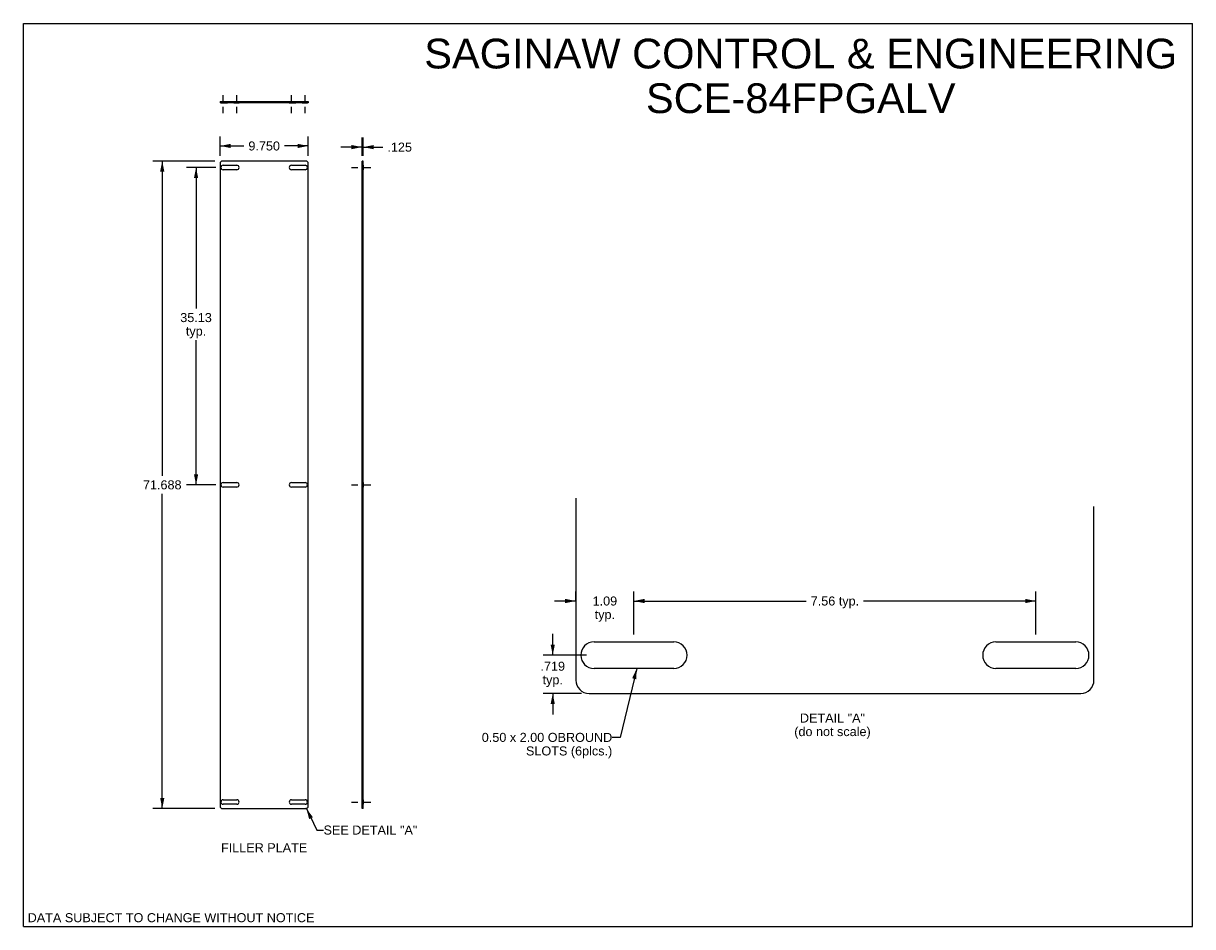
# Model space of a CAD drawing. Header units: inches. Extents: x 0 to 129, y 0 to 100.
import ezdxf

# ---------------------------------------------------------------- set-up
doc = ezdxf.new("R2010")
doc.units = ezdxf.units.IN
doc.header["$LTSCALE"] = 7.117647
doc.header["$MEASUREMENT"] = 0
doc.linetypes.add('DASHED', pattern=[0.2, 0.1, -0.1])
doc.linetypes.add('HIDDEN', pattern=[0.2, 0.1, -0.1])
doc.layers.get('0').update_dxf_attribs({"linetype": 'CONTINUOUS'})
doc.layers.add('02___PRT_ALL_AXES', color=7, linetype='CONTINUOUS')
doc.layers.add('DIMENSIONS', color=7, linetype='CONTINUOUS')
doc.styles.get("Standard").update_dxf_attribs({"font": 'arial.ttf'})
doc.dimstyles.new('DIMSTYLE_1', dxfattribs={"dimtxt": 1, "dimasz": 1.176471, "dimexe": 0.09, "dimexo": 0.07, "dimgap": 0.0425, "dimtad": 0, "dimtih": 1, "dimtoh": 1, "dimdec": 3, "dimzin": 4, "dimdsep": 46, "dimtxsty": 'Standard', "dimblk": '_FILLED', "dimblk1": '_FILLED', "dimblk2": '_FILLED', "dimcen": 0.09, "dimadec": 3, "dimazin": 1, "dimtfac": 1, "dimtofl": 0, "dimtmove": 0, "dimatfit": 3, "dimldrblk": '_FILLED', "dimfxl": 0, "dimtolj": 1, "dimtzin": 4, "dimarcsym": 0})
doc.dimstyles.new('DIMSTYLE_2', dxfattribs={"dimtxt": 1, "dimasz": 1.176471, "dimexe": 0.09, "dimexo": 0.07, "dimgap": 0.0425, "dimtad": 0, "dimtih": 1, "dimtoh": 1, "dimzin": 4, "dimdsep": 46, "dimtxsty": 'Standard', "dimblk": '_FILLED', "dimblk1": '_FILLED', "dimblk2": '_FILLED', "dimcen": 0.09, "dimazin": 1, "dimtfac": 1, "dimtofl": 0, "dimtmove": 0, "dimatfit": 3, "dimldrblk": '_FILLED', "dimfxl": 0, "dimtolj": 1, "dimtzin": 4, "dimarcsym": 0})
doc.dimstyles.new('DIMSTYLE_3', dxfattribs={"dimtxt": 1, "dimasz": 1.176471, "dimexe": 0.09, "dimexo": 0.07, "dimgap": 0.0425, "dimtad": 0, "dimtih": 1, "dimtoh": 1, "dimdec": 3, "dimlfac": 0.17, "dimzin": 4, "dimdsep": 46, "dimtxsty": 'Standard', "dimblk": '_FILLED', "dimblk1": '_FILLED', "dimblk2": '_FILLED', "dimcen": 0.09, "dimadec": 3, "dimazin": 1, "dimtfac": 1, "dimtofl": 0, "dimtmove": 0, "dimatfit": 3, "dimldrblk": '_FILLED', "dimfxl": 0, "dimtolj": 1, "dimtzin": 4, "dimarcsym": 0})
doc.dimstyles.new('DIMSTYLE_4', dxfattribs={"dimtxt": 1, "dimasz": 1.176471, "dimexe": 0.09, "dimexo": 0.07, "dimgap": 0.0425, "dimtad": 0, "dimtih": 1, "dimtoh": 1, "dimlfac": 0.17, "dimzin": 4, "dimdsep": 46, "dimtxsty": 'Standard', "dimblk": '_FILLED', "dimblk1": '_FILLED', "dimblk2": '_FILLED', "dimcen": 0.09, "dimazin": 1, "dimtfac": 1, "dimtofl": 0, "dimtmove": 0, "dimatfit": 3, "dimldrblk": '_FILLED', "dimfxl": 0, "dimtolj": 1, "dimtzin": 4, "dimarcsym": 0})
doc.dimstyles.get("Standard").update_dxf_attribs({"dimtxt": 1, "dimasz": 1.176471, "dimexe": 0.09, "dimexo": 0.07, "dimgap": 0.09, "dimtad": 0, "dimtih": 1, "dimtoh": 1, "dimzin": 4, "dimdsep": 46, "dimtxsty": 'Standard', "dimblk": '_FILLED', "dimblk1": '_FILLED', "dimblk2": '_FILLED', "dimcen": 0.09, "dimazin": 1, "dimtp": 0.01, "dimtm": 0.01, "dimtfac": 1, "dimtofl": 0, "dimtmove": 0, "dimatfit": 3, "dimldrblk": '_FILLED', "dimfxl": 0, "dimtolj": 1, "dimtzin": 4, "dimarcsym": 0})

# ---------------------------------------------------------------- blocks, each defined once
blk = doc.blocks.new('_FILLED')
at = {"color": 0, "linetype": 'ByBlock'}
blk.add_solid([(0, 0), (-1, 0.2), (-1, -0.2)], dxfattribs=at)
blk = doc.blocks.new('*D1')
at = {"layer": 'DIMENSIONS', "color": 2, "linetype": 'Continuous'}
for p, q in [((37.48, 85.33), (37.48, 87.36)), ((37.61, 85.33), (37.61, 87.36)), ((37.48, 86.3), (35.13, 86.3)), ((37.61, 86.3), (39.79, 86.3))]:
    blk.add_line(p, q, dxfattribs=at)
at = {"layer": 'DIMENSIONS', "color": 2, "linetype": 'Continuous', "xscale": 1.1764705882, "yscale": 1.1764705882, "zscale": 1.1764705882}
blk.add_blockref('_FILLED', (37.48, 86.3), dxfattribs=at)
at = {"layer": 'DIMENSIONS', "color": 2, "linetype": 'Continuous', "xscale": 1.1764705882, "yscale": 1.1764705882, "zscale": 1.1764705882, "rotation": 180}
blk.add_blockref('_FILLED', (37.61, 86.3), dxfattribs=at)
at = {"layer": 'DIMENSIONS', "color": 2, "linetype": 'Continuous', "insert": (40.29, 86.8), "char_height": 1, "width": 2.7175, "attachment_point": 1, "line_spacing_factor": 0.9}
blk.add_mtext('.125', dxfattribs=at)
blk = doc.blocks.new('*D2')
at = {"layer": 'DIMENSIONS', "color": 2, "linetype": 'Continuous'}
for p, q in [((21.2, 84.76), (14.31, 84.76)), ((15.37, 84.76), (15.37, 49.91)), ((15.37, 13.07), (15.37, 47.91)), ((21.2, 13.07), (14.31, 13.07))]:
    blk.add_line(p, q, dxfattribs=at)
at = {"layer": 'DIMENSIONS', "color": 2, "linetype": 'Continuous', "xscale": 1.1764705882, "yscale": 1.1764705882, "zscale": 1.1764705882}
for p, rotation in [((15.37, 84.76), 90), ((15.37, 13.07), 270)]:
    blk.add_blockref('_FILLED', p, dxfattribs=dict(at, rotation=rotation))
at = {"layer": 'DIMENSIONS', "color": 2, "linetype": 'Continuous', "insert": (15.37, 49.41), "char_height": 1, "width": 4.2714, "attachment_point": 2, "line_spacing_factor": 0.9}
blk.add_mtext('71.688', dxfattribs=at)
blk = doc.blocks.new('*D3')
at = {"layer": 'DIMENSIONS', "color": 2, "linetype": 'Continuous'}
for p, q in [((21.29, 84.04), (18.05, 84.04)), ((19.11, 84.04), (19.11, 68.43)), ((19.11, 48.91), (19.11, 64.93)), ((21.29, 48.91), (18.05, 48.91))]:
    blk.add_line(p, q, dxfattribs=at)
at = {"layer": 'DIMENSIONS', "color": 2, "linetype": 'Continuous', "xscale": 1.1764705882, "yscale": 1.1764705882, "zscale": 1.1764705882}
for p, rotation in [((19.11, 84.04), 90), ((19.11, 48.91), 270)]:
    blk.add_blockref('_FILLED', p, dxfattribs=dict(at, rotation=rotation))
at = {"layer": 'DIMENSIONS', "color": 2, "linetype": 'Continuous', "insert": (19.11, 67.93), "char_height": 1, "width": 3.4944, "attachment_point": 2, "line_spacing_factor": 0.9}
blk.add_mtext('35.13\\Ptyp.', dxfattribs=at)
blk = doc.blocks.new('*D4')
at = {"layer": 'DIMENSIONS', "color": 2, "linetype": 'Continuous'}
for p, q in [((21.77, 85.33), (21.77, 87.48)), ((31.52, 85.33), (31.52, 87.48)), ((21.77, 86.43), (24.4, 86.43)), ((31.52, 86.43), (28.89, 86.43))]:
    blk.add_line(p, q, dxfattribs=at)
at = {"layer": 'DIMENSIONS', "color": 2, "linetype": 'Continuous', "xscale": 1.1764705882, "yscale": 1.1764705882, "zscale": 1.1764705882, "rotation": 180}
blk.add_blockref('_FILLED', (21.77, 86.43), dxfattribs=at)
at = {"layer": 'DIMENSIONS', "color": 2, "linetype": 'Continuous', "xscale": 1.1764705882, "yscale": 1.1764705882, "zscale": 1.1764705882}
blk.add_blockref('_FILLED', (31.52, 86.43), dxfattribs=at)
at = {"layer": 'DIMENSIONS', "color": 2, "linetype": 'Continuous', "insert": (26.65, 86.93), "char_height": 1, "width": 3.4944, "attachment_point": 2, "line_spacing_factor": 0.9}
blk.add_mtext('9.750', dxfattribs=at)
blk = doc.blocks.new('*D5')
at = {"layer": 'DIMENSIONS', "color": 2, "linetype": 'Continuous'}
for p, q in [((58.59, 30.05), (58.59, 32.4)), ((62.34, 30.05), (57.53, 30.05)), ((61.79, 25.82), (57.53, 25.82)), ((58.59, 25.82), (58.59, 23.47))]:
    blk.add_line(p, q, dxfattribs=at)
at = {"layer": 'DIMENSIONS', "color": 2, "linetype": 'Continuous', "xscale": 1.1764705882, "yscale": 1.1764705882, "zscale": 1.1764705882}
for p, rotation in [((58.59, 30.05), 270), ((58.59, 25.82), 90)]:
    blk.add_blockref('_FILLED', p, dxfattribs=dict(at, rotation=rotation))
at = {"layer": 'DIMENSIONS', "color": 2, "linetype": 'Continuous', "insert": (58.59, 29.33), "char_height": 1, "width": 2.7175, "attachment_point": 2, "line_spacing_factor": 0.9}
blk.add_mtext('.719\\Ptyp.', dxfattribs=at)
blk = doc.blocks.new('*D6')
at = {"layer": 'DIMENSIONS', "color": 2, "linetype": 'Continuous'}
for p, q in [((61.14, 35.98), (61.14, 37.11)), ((67.57, 32.34), (67.57, 37.11)), ((61.14, 36.05), (58.79, 36.05)), ((67.57, 36.05), (69.93, 36.05))]:
    blk.add_line(p, q, dxfattribs=at)
at = {"layer": 'DIMENSIONS', "color": 2, "linetype": 'Continuous', "xscale": 1.1764705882, "yscale": 1.1764705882, "zscale": 1.1764705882}
blk.add_blockref('_FILLED', (61.14, 36.05), dxfattribs=at)
at = {"layer": 'DIMENSIONS', "color": 2, "linetype": 'Continuous', "xscale": 1.1764705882, "yscale": 1.1764705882, "zscale": 1.1764705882, "rotation": 180}
blk.add_blockref('_FILLED', (67.57, 36.05), dxfattribs=at)
at = {"layer": 'DIMENSIONS', "color": 2, "linetype": 'Continuous', "insert": (64.36, 36.55), "char_height": 1, "width": 2.7175, "attachment_point": 2, "line_spacing_factor": 0.9}
blk.add_mtext('1.09\\Ptyp.', dxfattribs=at)
blk = doc.blocks.new('*D7')
at = {"layer": 'DIMENSIONS', "color": 2, "linetype": 'Continuous'}
for p, q in [((67.57, 32.34), (67.57, 37.11)), ((112.06, 32.34), (112.06, 37.11)), ((67.57, 36.05), (86.64, 36.05)), ((112.06, 36.05), (92.99, 36.05))]:
    blk.add_line(p, q, dxfattribs=at)
at = {"layer": 'DIMENSIONS', "color": 2, "linetype": 'Continuous', "xscale": 1.1764705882, "yscale": 1.1764705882, "zscale": 1.1764705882, "rotation": 180}
blk.add_blockref('_FILLED', (67.57, 36.05), dxfattribs=at)
at = {"layer": 'DIMENSIONS', "color": 2, "linetype": 'Continuous', "xscale": 1.1764705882, "yscale": 1.1764705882, "zscale": 1.1764705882}
blk.add_blockref('_FILLED', (112.06, 36.05), dxfattribs=at)
at = {"layer": 'DIMENSIONS', "color": 2, "linetype": 'Continuous', "insert": (89.82, 36.55), "char_height": 1, "width": 5.3532, "attachment_point": 2, "line_spacing_factor": 0.9}
blk.add_mtext('7.56 typ.', dxfattribs=at)

msp = doc.modelspace()

# ---------------------------------------------------------------- linework, layer by layer
at = {"color": 7, "linetype": 'Continuous'}
for p, q in [((0, 0), (0, 100)), ((0, 100), (129.4118, 100)), ((129.4118, 0), (129.4118, 100)), ((21.7718, 91.3454), (21.7718, 91.2204)), ((21.7718, 91.3454), (31.5218, 91.3454)), ((22.0218, 91.3454), (22.0218, 91.2204)), ((31.2718, 91.3454), (31.2718, 91.2204)), ((31.5218, 91.3454), (31.5218, 91.2204)), ((37.6061, 84.7585), (37.4811, 84.7585)), ((37.6061, 84.5085), (37.4811, 84.5085)), ((37.6061, 13.071), (37.6061, 84.7585)), ((37.6061, 13.321), (37.4811, 13.321)), ((37.6061, 13.071), (37.4811, 13.071)), ((0, 0), (129.4118, 0))]:
    msp.add_line(p, q, dxfattribs=at)
at = {"color": 3, "linetype": 'Continuous'}
for p, q in [((31.5218, 91.2204), (21.7718, 91.2204)), ((21.7718, 84.5085), (21.7718, 13.321)), ((31.2718, 84.7585), (22.0218, 84.7585)), ((31.5218, 13.321), (31.5218, 84.5085)), ((37.4811, 13.071), (37.4811, 84.7585)), ((61.1411, 47.4512), (61.1411, 27.2929)), ((118.494, 27.2929), (118.494, 46.4956)), ((62.6116, 25.8223), (117.0234, 25.8223)), ((22.0218, 13.071), (31.2718, 13.071))]:
    msp.add_line(p, q, dxfattribs=at)
for centre, radius, start, end in [((22.0218, 84.5085), 0.25, 90, 180), ((31.2718, 84.5085), 0.25, 0, 90), ((62.6116, 27.2929), 1.4706, 180, 270), ((117.0234, 27.2929), 1.4706, 270, 360), ((22.0218, 13.321), 0.25, 180, 270), ((31.2718, 13.321), 0.25, 270, 360)]:
    msp.add_arc(centre, radius, start, end, dxfattribs=at)
at = {"layer": '02___PRT_ALL_AXES', "color": 2, "linetype": 'DASHED'}
for p, q in [((22.1156, 91.3454), (22.1156, 92.5218)), ((23.6156, 91.3454), (23.6156, 92.5218)), ((29.6781, 91.3454), (29.6781, 92.5218)), ((31.1781, 91.3454), (31.1781, 92.5218)), ((22.1156, 90.0439), (22.1156, 91.2204)), ((23.6156, 90.0439), (23.6156, 91.2204)), ((29.6781, 90.0439), (29.6781, 91.2204)), ((31.1781, 90.0439), (31.1781, 91.2204)), ((36.3046, 84.0398), (38.7826, 84.0398)), ((36.3046, 48.9148), (38.7826, 48.9148)), ((36.3046, 13.7898), (38.7826, 13.7898))]:
    msp.add_line(p, q, dxfattribs=at)
at = {"layer": '02___PRT_ALL_AXES', "color": 8, "linetype": 'HIDDEN'}
for p, q in [((21.8656, 91.3454), (21.8656, 91.2204)), ((21.8656, 91.3454), (23.8656, 91.3454)), ((21.8656, 91.2204), (23.8656, 91.2204)), ((22.1156, 91.2204), (22.1156, 91.3454)), ((22.8656, 91.2204), (22.8656, 91.3454)), ((23.6156, 91.2204), (23.6156, 91.3454)), ((23.8656, 91.3454), (23.8656, 91.2204)), ((29.4281, 91.3454), (31.4281, 91.3454)), ((29.4281, 91.3454), (29.4281, 91.2204)), ((29.4281, 91.2204), (31.4281, 91.2204)), ((29.6781, 91.2204), (29.6781, 91.3454)), ((30.4281, 91.2204), (30.4281, 91.3454)), ((31.1781, 91.2204), (31.1781, 91.3454)), ((31.4281, 91.3454), (31.4281, 91.2204)), ((37.4811, 84.2898), (37.4811, 83.7898)), ((37.6061, 84.2898), (37.4811, 84.2898)), ((37.6061, 84.2898), (37.6061, 83.7898)), ((37.6061, 83.7898), (37.4811, 83.7898)), ((37.4811, 49.1648), (37.4811, 48.6648)), ((37.6061, 49.1648), (37.4811, 49.1648)), ((37.6061, 48.6648), (37.4811, 48.6648)), ((37.6061, 49.1648), (37.6061, 48.6648)), ((37.6061, 14.0398), (37.4811, 14.0398)), ((37.4811, 14.0398), (37.4811, 13.5398)), ((37.6061, 13.5398), (37.4811, 13.5398)), ((37.6061, 14.0398), (37.6061, 13.5398))]:
    msp.add_line(p, q, dxfattribs=at)
at = {"layer": '02___PRT_ALL_AXES', "color": 3, "linetype": 'Continuous'}
for p, q in [((22.1156, 84.2898), (23.6156, 84.2898)), ((29.6781, 84.2898), (31.1781, 84.2898)), ((23.6156, 83.7898), (22.1156, 83.7898)), ((31.1781, 83.7898), (29.6781, 83.7898)), ((22.1156, 49.1648), (23.6156, 49.1648)), ((23.6156, 48.6648), (22.1156, 48.6648)), ((29.6781, 49.1648), (31.1781, 49.1648)), ((31.1781, 48.6648), (29.6781, 48.6648)), ((63.1631, 31.5208), (71.9866, 31.5208)), ((107.6484, 31.5208), (116.4719, 31.5208)), ((71.9866, 28.5797), (63.1631, 28.5797)), ((116.4719, 28.5797), (107.6484, 28.5797)), ((22.1156, 14.0398), (23.6156, 14.0398)), ((23.6156, 13.5398), (22.1156, 13.5398)), ((29.6781, 14.0398), (31.1781, 14.0398)), ((31.1781, 13.5398), (29.6781, 13.5398))]:
    msp.add_line(p, q, dxfattribs=at)
for centre, radius, start, end in [((22.1156, 84.0398), 0.25, 90, 270), ((23.6156, 84.0398), 0.25, 270, 90), ((29.6781, 84.0398), 0.25, 90, 270), ((31.1781, 84.0398), 0.25, 270, 90), ((22.1156, 48.9148), 0.25, 90, 270), ((23.6156, 48.9148), 0.25, 270, 90), ((29.6781, 48.9148), 0.25, 90, 270), ((31.1781, 48.9148), 0.25, 270, 90), ((63.1631, 30.0502), 1.4706, 90, 270), ((71.9866, 30.0502), 1.4706, 270, 90), ((107.6484, 30.0502), 1.4706, 90, 270), ((116.4719, 30.0502), 1.4706, 270, 90), ((22.1156, 13.7898), 0.25, 90, 270), ((23.6156, 13.7898), 0.25, 270, 90), ((29.6781, 13.7898), 0.25, 90, 270), ((31.1781, 13.7898), 0.25, 270, 90)]:
    msp.add_arc(centre, radius, start, end, dxfattribs=at)
at = {"layer": 'DIMENSIONS', "color": 2, "linetype": 'Continuous'}
for p, q in [((67.8829, 28.5797), (67.5749, 28.5797)), ((31.3224, 13.071), (31.2718, 13.071))]:
    msp.add_line(p, q, dxfattribs=at)

# ---------------------------------------------------------------- texts
at = {"layer": 'DIMENSIONS', "color": 2, "linetype": 'Continuous', "line_spacing_factor": 0.9}
for s, insert, char_height, width, attachment_point in [('SAGINAW CONTROL & ENGINEERING\\PSCE-84FPGALV', (86.0403, 98.3046), 3.294118, 83.197901, 2), ('DETAIL "A"\\P(do not scale)', (89.5513, 23.5941), 1, 8.457249, 2), ('0.50 x 2.00 OBROUND\\PSLOTS (6plcs.)', (65.1751, 21.4512), 1, 14.423792, 3), ('SEE DETAIL "A"', (33.2202, 11.1933), 1, 10.360595, 1), ('FILLER PLATE', (26.646, 9.2379), 1, 9.531599, 2), ('DATA SUBJECT TO CHANGE WITHOUT NOTICE', (16.3443, 1.4891), 1, 31.680297, 2)]:
    msp.add_mtext(s, dxfattribs=dict(at, insert=insert, char_height=char_height, width=width, attachment_point=attachment_point))

# ---------------------------------------------------------------- dimensions: what is measured, and where the dimension line sits
at = {"layer": 'DIMENSIONS', "color": 2, "linetype": 'Continuous'}
dim = msp.add_linear_dim(base=(31.5218, 86.4254), p1=(21.7718, 85.262), p2=(31.5218, 85.262), dimstyle='DIMSTYLE_1', dxfattribs=at)
dim.commit()
dim.dimension.update_dxf_attribs({"geometry": '*D4', "text_midpoint": (26.6428, 86.4199), "dimtype": 160})
for base, p1, p2, angle, picture, middle in [((37.4811, 86.301), (37.6061, 87.4299), (37.4811, 87.4299), 180, '*D1', (41.6848, 86.2955)), ((15.3721685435, 13.0710082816), (21.2682766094, 84.7585082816), (21.2682766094, 13.0710082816), 270, '*D2', (15.3692238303, 48.9091822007))]:
    dim = msp.add_linear_dim(base=base, p1=p1, p2=p2, angle=angle, dimstyle='DIMSTYLE_1', dxfattribs=at)
    dim.commit()
    dim.dimension.update_dxf_attribs({"geometry": picture, "text_midpoint": middle, "dimtype": 160})
for base, p1, p2, dimstyle, picture, middle in [((19.1123003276, 84.0397582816), (21.3620266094, 48.9147582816), (21.3620266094, 84.0397582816), 'DIMSTYLE_2', '*D3', (19.1123003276, 66.6766391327)), ((58.5883, 30.0502), (61.8581, 25.8223), (62.4096, 30.0502), 'DIMSTYLE_3', '*D5', (58.5883, 28.0759))]:
    dim = msp.add_linear_dim(base=base, p1=p1, p2=p2, angle=90, text='<>\\Ptyp.', dimstyle=dimstyle, dxfattribs=at)
    dim.commit()
    dim.dimension.update_dxf_attribs({"geometry": picture, "text_midpoint": middle, "dimtype": 160})
for base, p1, p2, text, picture, middle in [((67.5749, 36.0504), (61.1411, 37.1792), (67.5749, 32.2744), '<>\\Ptyp.', '*D6', (64.358, 35.3004)), ((112.0602, 36.0504), (67.5749, 32.2744), (112.0602, 32.2744), '<> typ.', '*D7', (89.8175, 36.0504))]:
    dim = msp.add_linear_dim(base=base, p1=p1, p2=p2, text=text, dimstyle='DIMSTYLE_4', dxfattribs=at)
    dim.commit()
    dim.dimension.update_dxf_attribs({"geometry": picture, "text_midpoint": middle, "dimtype": 160})

# ---------------------------------------------------------------- leaders
at = {"layer": 'DIMENSIONS', "color": 2, "linetype": 'Continuous', "annotation_type": 0, "has_hookline": 1, "hookline_direction": 1}
for points, text_width in [([(67.8829, 28.5797), (66.0348, 20.9512), (65.1751, 20.9512)], 14.309), ([(31.3224, 13.071), (32.4732, 10.6933), (33.2202, 10.6933)], 10.2578)]:
    msp.add_leader(points, dimstyle='Standard', override={"dimtad": 0}, dxfattribs=dict(at, text_width=text_width))

doc.saveas('drawing.dxf')
